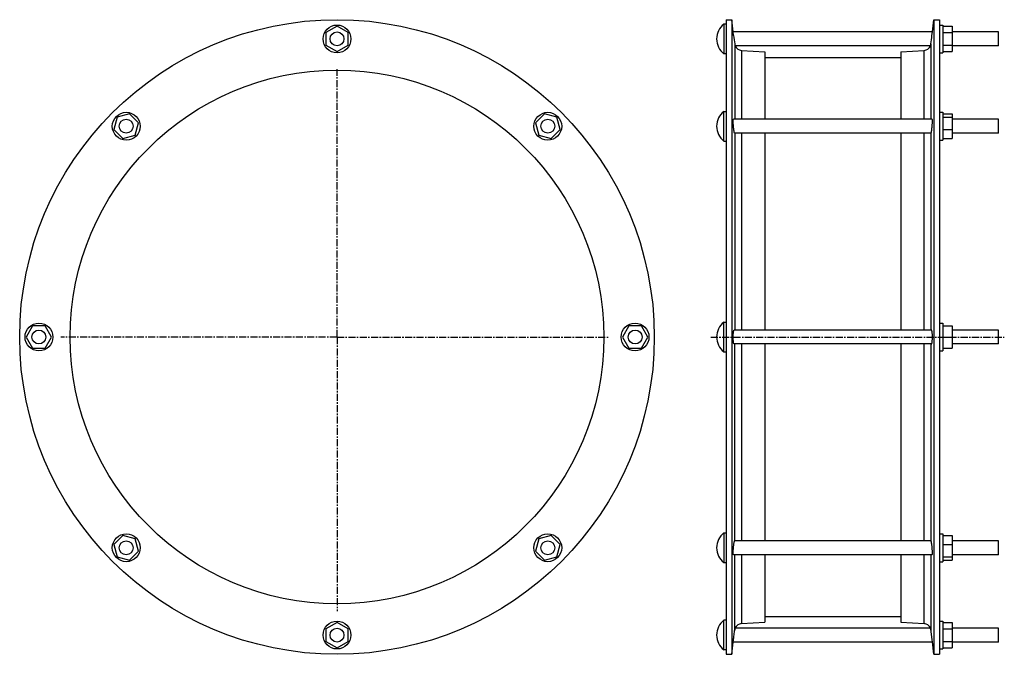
# Model space of a CAD drawing. Header units: millimetres. Extents: x -553 to 296, y -158 to 390.
import ezdxf

# ---------------------------------------------------------------- set-up
doc = ezdxf.new("R2010")
doc.units = ezdxf.units.MM
doc.header["$LTSCALE"] = 16.335
doc.linetypes.add('CENTER', pattern=[0.6, 0.375, -0.075, 0.075, -0.075])
doc.layers.get('0').update_dxf_attribs({"linetype": 'CONTINUOUS'})
doc.layers.add('AXES', color=7, linetype='CONTINUOUS')
doc.layers.add('SURFS', color=7, linetype='CONTINUOUS')

msp = doc.modelspace()

# ---------------------------------------------------------------- linework, layer by layer
at = {"color": 7, "linetype": 'Continuous'}
for p, q in [((56.26, 389.72), (56.26, -157.98)), ((61.02, 389.72), (61.02, -157.98)), ((235.5, 389.72), (235.5, -157.98)), ((240.26, 389.72), (240.26, -157.98)), ((89.6, 362), (89.6, 303.77)), ((206.92, 362), (206.92, 303.77)), ((89.6, 291.77), (89.6, 121.87)), ((206.92, 291.77), (206.92, 121.87)), ((89.6, 109.87), (89.6, -60.03)), ((206.92, 109.87), (206.92, -60.03)), ((89.6, -72.03), (89.6, -130.26)), ((206.92, -72.03), (206.92, -130.26))]:
    msp.add_line(p, q, dxfattribs=at)
at = {"color": 9, "linetype": 'Continuous'}
for p, q in [((63.56, 368.8), (63.56, 303.77)), ((232.96, 368.8), (232.96, 303.77)), ((69.48, 363.25), (69.48, 303.77)), ((227.04, 303.77), (227.04, 363.25)), ((63.56, 291.77), (63.56, 121.87)), ((69.48, 291.77), (69.48, 121.87)), ((227.04, 121.87), (227.04, 291.77)), ((232.96, 291.77), (232.96, 121.87)), ((63.56, -60.03), (63.56, 109.87)), ((69.48, 109.87), (69.48, -60.03)), ((227.04, -60.03), (227.04, 109.87)), ((232.96, 109.87), (232.96, -60.03)), ((63.56, -137.06), (63.56, -72.03)), ((69.48, -72.03), (69.48, -131.51)), ((227.04, -131.51), (227.04, -72.03)), ((232.96, -72.03), (232.96, -137.06))]:
    msp.add_line(p, q, dxfattribs=at)
at = {"color": 7, "linetype": 'Continuous'}
for radius in [273.85, 230.25]:
    msp.add_circle((-279.64, 115.87), radius, dxfattribs=at)
at = {"layer": 'AXES', "color": 7, "linetype": 'CENTER'}
for p, q in [((-279.64, 115.87), (-279.64, 347.03)), ((-279.64, 115.87), (-518, 115.87)), ((-279.64, 115.87), (-279.64, -120.85)), ((-279.64, 115.87), (-44.73, 115.87)), ((42.93, 115.87), (296.26, 115.87))]:
    msp.add_line(p, q, dxfattribs=at)
at = {"layer": 'SURFS', "color": 7, "linetype": 'Continuous'}
for p, q in [((-279.64, 384.09), (-289.14, 378.6)), ((-270.14, 378.6), (-279.64, 384.09)), ((54.26, 385.87), (54.26, 360.37)), ((56.26, 385.87), (54.26, 385.87)), ((56.26, 389.72), (61.02, 389.72)), ((62.31, 379.11), (61.02, 389.72)), ((234.21, 379.12), (235.5, 389.72)), ((235.5, 389.72), (240.26, 389.72)), ((240.26, 385.12), (243.26, 385.12)), ((243.26, 385.12), (243.26, 361.12)), ((243.26, 384.09), (251.26, 384.09)), ((251.26, 384.09), (251.26, 362.15)), ((-289.14, 378.6), (-289.14, 367.64)), ((-270.14, 367.64), (-270.14, 378.6)), ((62.67, 376.12), (62.31, 379.12)), ((234.21, 379.12), (62.31, 379.12)), ((233.85, 376.12), (234.21, 379.12)), ((234.01, 377.46), (234.08, 378.01)), ((243.26, 378.6), (251.26, 378.6)), ((291.26, 379.12), (251.26, 379.12)), ((291.26, 367.12), (291.26, 379.12)), ((-289.14, 367.64), (-279.64, 362.15)), ((-279.64, 362.15), (-270.14, 367.64)), ((232.5, 367.12), (64.02, 367.12)), ((243.26, 367.64), (251.26, 367.64)), ((291.26, 367.12), (251.26, 367.12)), ((56.26, 360.37), (54.26, 360.37)), ((69.48, 363.25), (89.6, 362)), ((89.6, 357.22), (206.92, 357.22)), ((206.92, 362), (227.04, 363.25)), ((240.26, 361.12), (243.26, 361.12)), ((243.26, 362.15), (251.26, 362.15)), ((-458.7, 308.37), (-469.3, 305.53)), ((-450.95, 300.61), (-458.7, 308.37)), ((-100.58, 308.37), (-108.33, 300.61)), ((-89.98, 305.53), (-100.58, 308.37)), ((54.26, 285.02), (54.26, 310.52)), ((54.26, 310.52), (56.26, 310.52)), ((240.26, 309.77), (243.26, 309.77)), ((243.26, 309.77), (243.26, 285.77)), ((243.26, 308.37), (251.26, 308.37)), ((251.26, 308.37), (251.26, 287.18)), ((-469.3, 305.53), (-472.14, 294.93)), ((-453.79, 290.02), (-450.95, 300.61)), ((-108.33, 300.61), (-105.49, 290.02)), ((-87.14, 294.93), (-89.98, 305.53)), ((234, 303.77), (62.52, 303.77)), ((243.26, 305.53), (251.26, 305.53)), ((291.26, 303.77), (251.26, 303.77)), ((291.26, 291.77), (291.26, 303.77)), ((-472.14, 294.93), (-464.38, 287.18)), ((-464.38, 287.18), (-453.79, 290.02)), ((-105.49, 290.02), (-94.9, 287.18)), ((-94.9, 287.18), (-87.14, 294.93)), ((232.97, 291.77), (63.55, 291.77)), ((243.26, 294.93), (251.26, 294.93)), ((291.26, 291.77), (251.26, 291.77)), ((54.26, 285.02), (56.26, 285.02)), ((240.26, 285.77), (243.26, 285.77)), ((243.26, 287.18), (251.26, 287.18)), ((54.26, 103.12), (54.26, 128.62)), ((54.26, 128.62), (56.26, 128.62)), ((240.26, 127.87), (243.26, 127.87)), ((243.26, 127.87), (243.26, 103.87)), ((-542.38, 125.37), (-547.86, 115.87)), ((-531.41, 125.37), (-542.38, 125.37)), ((-525.92, 115.87), (-531.41, 125.37)), ((-27.88, 125.37), (-33.36, 115.87)), ((-16.91, 125.37), (-27.88, 125.37)), ((-11.42, 115.87), (-16.91, 125.37)), ((233.49, 121.87), (63.03, 121.87)), ((243.26, 125.37), (251.26, 125.37)), ((251.26, 125.37), (251.26, 106.37)), ((291.26, 121.87), (251.26, 121.87)), ((291.26, 109.87), (291.26, 121.87)), ((-547.86, 115.87), (-542.38, 106.37)), ((-531.41, 106.37), (-525.92, 115.87)), ((-33.36, 115.87), (-27.88, 106.37)), ((-16.91, 106.37), (-11.42, 115.87)), ((243.26, 115.87), (251.26, 115.87)), ((-542.38, 106.37), (-531.41, 106.37)), ((-27.88, 106.37), (-16.91, 106.37)), ((54.26, 103.12), (56.26, 103.12)), ((233.49, 109.87), (63.03, 109.87)), ((240.26, 103.87), (243.26, 103.87)), ((243.26, 106.37), (251.26, 106.37)), ((291.26, 109.87), (251.26, 109.87)), ((-464.38, -55.44), (-472.14, -63.19)), ((-453.79, -58.28), (-464.38, -55.44)), ((-450.95, -68.87), (-453.79, -58.28)), ((-105.49, -58.28), (-108.33, -68.87)), ((-94.9, -55.44), (-105.49, -58.28)), ((-87.14, -63.19), (-94.9, -55.44)), ((54.26, -53.28), (56.26, -53.28)), ((54.26, -53.28), (54.26, -78.78)), ((240.26, -54.03), (243.26, -54.03)), ((243.26, -54.03), (243.26, -78.03)), ((243.26, -55.44), (251.26, -55.44)), ((251.26, -55.44), (251.26, -76.63)), ((-472.14, -63.19), (-469.3, -73.79)), ((-89.98, -73.79), (-87.14, -63.19)), ((232.97, -60.03), (63.55, -60.03)), ((243.26, -63.19), (251.26, -63.19)), ((291.26, -60.03), (251.26, -60.03)), ((291.26, -72.03), (291.26, -60.03)), ((-469.3, -73.79), (-458.7, -76.63)), ((-458.7, -76.63), (-450.95, -68.87)), ((-108.33, -68.87), (-100.58, -76.63)), ((-100.58, -76.63), (-89.98, -73.79)), ((234, -72.03), (62.52, -72.03)), ((243.26, -73.79), (251.26, -73.79)), ((291.26, -72.03), (251.26, -72.03)), ((54.26, -78.78), (56.26, -78.78)), ((240.26, -78.03), (243.26, -78.03)), ((243.26, -76.63), (251.26, -76.63)), ((89.6, -125.48), (206.92, -125.48)), ((-279.64, -130.41), (-289.14, -135.9)), ((-289.14, -135.9), (-289.14, -146.86)), ((-270.14, -135.9), (-279.64, -130.41)), ((-270.14, -146.86), (-270.14, -135.9)), ((56.26, -128.63), (54.26, -128.63)), ((54.26, -154.13), (54.26, -128.63)), ((232.5, -135.38), (64.02, -135.38)), ((69.48, -131.51), (89.6, -130.26)), ((206.92, -130.26), (227.04, -131.51)), ((240.26, -129.38), (243.26, -129.38)), ((243.26, -129.38), (243.26, -153.38)), ((243.26, -130.41), (251.26, -130.41)), ((243.26, -135.9), (251.26, -135.9)), ((251.26, -130.41), (251.26, -152.35)), ((291.26, -135.38), (251.26, -135.38)), ((291.26, -147.38), (291.26, -135.38)), ((62.31, -147.38), (63.4, -138.38)), ((62.31, -147.38), (62.79, -143.36)), ((62.79, -143.36), (63.2, -139.97)), ((234.21, -147.38), (233.12, -138.38)), ((233.99, -145.54), (233.12, -138.38)), ((-289.14, -146.86), (-279.64, -152.35)), ((-279.64, -152.35), (-270.14, -146.86)), ((61.02, -157.98), (62.31, -147.38)), ((234.21, -147.38), (62.31, -147.38)), ((235.5, -157.98), (234.21, -147.35)), ((243.26, -146.86), (251.26, -146.86)), ((243.26, -152.35), (251.26, -152.35)), ((291.26, -147.38), (251.26, -147.38)), ((56.26, -154.13), (54.26, -154.13)), ((56.26, -157.98), (61.02, -157.98)), ((235.5, -157.98), (240.26, -157.98)), ((240.26, -153.38), (243.26, -153.38))]:
    msp.add_line(p, q, dxfattribs=at)
for centre, radius in [((-279.64, 373.12), 12), ((-279.64, 373.12), 6), ((-461.54, 297.77), 12), ((-97.74, 297.77), 12), ((-461.54, 297.77), 6), ((-97.74, 297.77), 6), ((-536.89, 115.87), 12), ((-22.39, 115.87), 12), ((-536.89, 115.87), 6), ((-22.39, 115.87), 6), ((-461.54, -66.03), 12), ((-97.74, -66.03), 12), ((-461.54, -66.03), 6), ((-97.74, -66.03), 6), ((-279.64, -141.38), 12), ((-279.64, -141.38), 6)]:
    msp.add_circle(centre, radius, dxfattribs=at)
for centre, radius, start, end in [((63.93, 373.12), 16, 127.16729, 232.83271), ((2176.92, 630.23), 2129.47, 186.85341, 187.0519), ((-1880.4, 630.23), 2129.47, 352.9481, 353.14659), ((69.87, 369.6), 6.36, 202.94378, 266.44052), ((226.65, 369.6), 6.36, 273.55948, 337.05622), ((63.93, 297.77), 16, 127.16729, 232.83271), ((63.93, 115.87), 16, 127.16729, 232.83271), ((63.93, -66.03), 16, 127.16729, 232.83271), ((63.93, -141.38), 16, 127.16729, 232.83271), ((69.61, -137.8), 6.1, 156.57592, 172.96254), ((69.87, -137.86), 6.36, 93.55948, 157.05622), ((226.65, -137.86), 6.36, 22.94378, 86.44052)]:
    msp.add_arc(centre, radius, start, end, dxfattribs=at)
for points, knots in [([(63.56, 368.8), (63.58, 368.67), (63.61, 368.43), (63.69, 368.1), (63.75, 367.85), (63.81, 367.67), (63.85, 367.56), (63.88, 367.46), (63.92, 367.37), (63.94, 367.3), (63.97, 367.24), (63.99, 367.19), (64, 367.16), (64.01, 367.15), (64.01, 367.14), (64.01, 367.13), (64.02, 367.12), (64.02, 367.12), (64.02, 367.12)], [0, 0, 0, 0, 0.219495, 0.415669, 0.586807, 0.66245, 0.731139, 0.792607, 0.846591, 0.892826, 0.931054, 0.961062, 0.972916, 0.982639, 0.990219, 0.995646, 0.99891, 1, 1, 1, 1]), ([(232.5, 367.12), (232.5, 367.12), (232.5, 367.12), (232.51, 367.13), (232.51, 367.14), (232.51, 367.15), (232.52, 367.16), (232.53, 367.19), (232.55, 367.24), (232.58, 367.3), (232.6, 367.37), (232.64, 367.46), (232.67, 367.56), (232.71, 367.67), (232.77, 367.85), (232.83, 368.1), (232.91, 368.43), (232.94, 368.67), (232.96, 368.8)], [0, 0, 0, 0, 0.00109, 0.004354, 0.009781, 0.017361, 0.027084, 0.038938, 0.068946, 0.107174, 0.153409, 0.207393, 0.268861, 0.33755, 0.413193, 0.584331, 0.780505, 1, 1, 1, 1]), ([(62.67, 296.22), (62.62, 296.67), (62.53, 297.58), (62.43, 298.92), (62.35, 300.2), (62.32, 301.2), (62.31, 301.93), (62.31, 302.39), (62.32, 302.79), (62.34, 303.13), (62.37, 303.4), (62.4, 303.58), (62.44, 303.68), (62.46, 303.73), (62.49, 303.76), (62.51, 303.77), (62.52, 303.77)], [0, 0, 0, 0, 0.178535, 0.358417, 0.530311, 0.685194, 0.753665, 0.814929, 0.868199, 0.912814, 0.948265, 0.974248, 0.9837, 0.990891, 0.996082, 1, 1, 1, 1]), ([(233.85, 296.22), (233.9, 296.67), (233.99, 297.58), (234.09, 298.92), (234.17, 300.2), (234.2, 301.2), (234.21, 301.93), (234.21, 302.39), (234.2, 302.79), (234.18, 303.13), (234.15, 303.4), (234.12, 303.58), (234.08, 303.68), (234.06, 303.73), (234.03, 303.76), (234.01, 303.77), (234, 303.77)], [0, 0, 0, 0, 0.178535, 0.358417, 0.530311, 0.685194, 0.753665, 0.814929, 0.868199, 0.912814, 0.948265, 0.974248, 0.9837, 0.990891, 0.996082, 1, 1, 1, 1]), ([(63.55, 291.77), (63.53, 291.77), (63.51, 291.79), (63.48, 291.82), (63.45, 291.87), (63.4, 291.96), (63.35, 292.1), (63.3, 292.28), (63.24, 292.49), (63.18, 292.74), (63.1, 293.14), (63, 293.71), (62.88, 294.47), (62.77, 295.32), (62.7, 295.91), (62.67, 296.22)], [0, 0, 0, 0, 0.010716, 0.018244, 0.027577, 0.052056, 0.084539, 0.125008, 0.173293, 0.229125, 0.292174, 0.438295, 0.607965, 0.796822, 1, 1, 1, 1]), ([(232.97, 291.77), (232.99, 291.77), (233.01, 291.79), (233.04, 291.82), (233.07, 291.87), (233.12, 291.96), (233.17, 292.1), (233.22, 292.28), (233.28, 292.49), (233.34, 292.74), (233.42, 293.14), (233.52, 293.71), (233.64, 294.47), (233.75, 295.32), (233.82, 295.91), (233.85, 296.22)], [0, 0, 0, 0, 0.010716, 0.018244, 0.027577, 0.052056, 0.084539, 0.125008, 0.173293, 0.229125, 0.292174, 0.438295, 0.607965, 0.796822, 1, 1, 1, 1]), ([(62.67, 110.67), (62.63, 110.86), (62.56, 111.27), (62.48, 111.95), (62.41, 112.73), (62.34, 113.92), (62.3, 115.5), (62.32, 117.09), (62.37, 118.34), (62.42, 119.19), (62.5, 119.95), (62.57, 120.51), (62.64, 120.91), (62.69, 121.16), (62.74, 121.37), (62.79, 121.54), (62.85, 121.68), (62.9, 121.77), (62.94, 121.82), (62.98, 121.86), (63.01, 121.87), (63.03, 121.87)], [0, 0, 0, 0, 0.049824, 0.110328, 0.18004, 0.257177, 0.425477, 0.59742, 0.678999, 0.754725, 0.822627, 0.880983, 0.906131, 0.928396, 0.947665, 0.963867, 0.976979, 0.98708, 0.991086, 0.994485, 1, 1, 1, 1]), ([(233.85, 110.67), (233.89, 110.86), (233.96, 111.27), (234.04, 111.95), (234.11, 112.73), (234.18, 113.92), (234.22, 115.5), (234.2, 117.09), (234.15, 118.34), (234.1, 119.19), (234.02, 119.95), (233.95, 120.51), (233.88, 120.91), (233.83, 121.16), (233.78, 121.37), (233.73, 121.54), (233.67, 121.68), (233.62, 121.77), (233.58, 121.82), (233.54, 121.86), (233.51, 121.87), (233.49, 121.87)], [0, 0, 0, 0, 0.049824, 0.110328, 0.18004, 0.257177, 0.425477, 0.59742, 0.678999, 0.754725, 0.822627, 0.880983, 0.906131, 0.928396, 0.947665, 0.963867, 0.976979, 0.98708, 0.991086, 0.994485, 1, 1, 1, 1]), ([(63.03, 109.87), (63.01, 109.87), (62.98, 109.88), (62.93, 109.92), (62.88, 109.99), (62.84, 110.08), (62.79, 110.19), (62.73, 110.39), (62.69, 110.56), (62.67, 110.67)], [0, 0, 0, 0, 0.05391, 0.120564, 0.207148, 0.316781, 0.450732, 0.609411, 1, 1, 1, 1]), ([(233.49, 109.87), (233.51, 109.87), (233.54, 109.88), (233.59, 109.92), (233.64, 109.99), (233.68, 110.08), (233.73, 110.19), (233.79, 110.39), (233.83, 110.56), (233.85, 110.67)], [0, 0, 0, 0, 0.05391, 0.120564, 0.207148, 0.316781, 0.450732, 0.609411, 1, 1, 1, 1]), ([(62.52, -72.03), (62.51, -72.03), (62.49, -72.03), (62.47, -72.01), (62.45, -71.98), (62.43, -71.93), (62.42, -71.88), (62.39, -71.78), (62.37, -71.63), (62.35, -71.42), (62.33, -71.16), (62.32, -70.86), (62.31, -70.39), (62.31, -69.71), (62.34, -68.82), (62.39, -67.83), (62.48, -66.43), (62.61, -65.02), (62.76, -63.66), (62.88, -62.72), (63.01, -61.9), (63.14, -61.2), (63.25, -60.72), (63.33, -60.41), (63.38, -60.29), (63.4, -60.24)], [0, 0, 0, 0, 0.00194, 0.004286, 0.007339, 0.011234, 0.016033, 0.021762, 0.036041, 0.054055, 0.075708, 0.100847, 0.129284, 0.195132, 0.271136, 0.354819, 0.443446, 0.623983, 0.710126, 0.789859, 0.860699, 0.920463, 0.967336, 0.985505, 1, 1, 1, 1]), ([(63.4, -60.24), (63.41, -60.21), (63.43, -60.15), (63.47, -60.09), (63.51, -60.05), (63.54, -60.03), (63.55, -60.03)], [0, 0, 0, 0, 0.370652, 0.654439, 0.857504, 1, 1, 1, 1]), ([(233.12, -60.24), (233.11, -60.21), (233.09, -60.15), (233.05, -60.09), (233.01, -60.05), (232.98, -60.03), (232.97, -60.03)], [0, 0, 0, 0, 0.370652, 0.654439, 0.857504, 1, 1, 1, 1]), ([(234, -72.03), (234.01, -72.03), (234.03, -72.03), (234.05, -72.01), (234.07, -71.98), (234.09, -71.93), (234.1, -71.88), (234.13, -71.78), (234.15, -71.63), (234.17, -71.42), (234.19, -71.16), (234.2, -70.86), (234.21, -70.39), (234.21, -69.71), (234.18, -68.82), (234.13, -67.83), (234.04, -66.43), (233.91, -65.02), (233.76, -63.66), (233.64, -62.72), (233.51, -61.9), (233.38, -61.2), (233.27, -60.72), (233.19, -60.41), (233.14, -60.29), (233.12, -60.24)], [0, 0, 0, 0, 0.00194, 0.004286, 0.007339, 0.011234, 0.016033, 0.021762, 0.036041, 0.054055, 0.075708, 0.100847, 0.129284, 0.195132, 0.271136, 0.354819, 0.443446, 0.623983, 0.710126, 0.789859, 0.860699, 0.920463, 0.967336, 0.985505, 1, 1, 1, 1]), ([(232.96, -137.06), (232.94, -136.93), (232.91, -136.69), (232.83, -136.36), (232.77, -136.11), (232.71, -135.93), (232.67, -135.82), (232.64, -135.72), (232.6, -135.63), (232.58, -135.56), (232.55, -135.5), (232.53, -135.45), (232.52, -135.42), (232.51, -135.41), (232.51, -135.4), (232.5, -135.39), (232.5, -135.38), (232.5, -135.38), (232.5, -135.38)], [0, 0, 0, 0, 0.219495, 0.415669, 0.586806, 0.662447, 0.731136, 0.792604, 0.846589, 0.892823, 0.931053, 0.961061, 0.972915, 0.982639, 0.990219, 0.995646, 0.99891, 1, 1, 1, 1]), ([(63.4, -138.38), (63.41, -138.26), (63.47, -137.82), (63.52, -137.38), (63.56, -137.06)], [0, 0, 0, 0, 0.269806, 1, 1, 1, 1]), ([(233.12, -138.38), (233.11, -138.26), (233.05, -137.82), (233, -137.38), (232.96, -137.06)], [0, 0, 0, 0, 0.269806, 1, 1, 1, 1])]:
    msp.add_open_spline(points, degree=3, knots=knots, dxfattribs=at)

doc.saveas('drawing.dxf')
